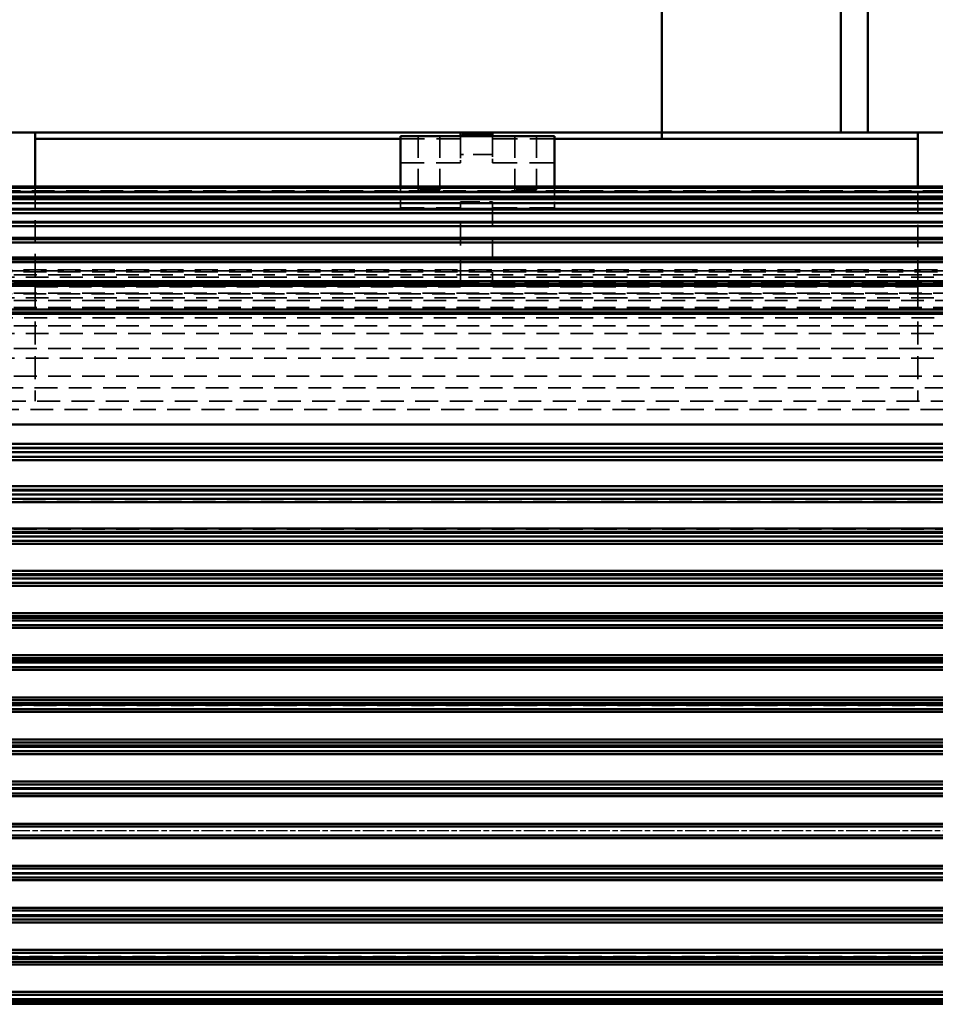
# Model space of a CAD drawing. Header units: millimetres. Extents: x -34725 to 178350, y -13707 to 126150.
# Tile 48 of 256: x -15591 to -15080, y 14373 to 14923. Entities that reach past the tile are written whole.
import ezdxf

# ---------------------------------------------------------------- set-up
doc = ezdxf.new("R2010")
doc.units = ezdxf.units.MM
doc.linetypes.add('AM_ISO08W050', pattern=[18, 12, -1.5, 3, -1.5])
doc.linetypes.add('DASHED', pattern=[0.75, 0.5, -0.25])
doc.layers.get('Defpoints').update_dxf_attribs({"linetype": 'CONTINUOUS'})
for name, color, linetype, lineweight in [('AM_0', 7, 'CONTINUOUS', 50), ('AM_7', 4, 'AM_ISO08W050', 25), ('P-AM_5', 3, 'CONTINUOUS', 25), ('Sichtbar (ISO)', 7, 'CONTINUOUS', 50), ('Verdeckt (ISO)', 7, 'DASHED', 35)]:
    doc.layers.add(name, color=color, linetype=linetype, lineweight=lineweight)
doc.styles.get("Standard").update_dxf_attribs({"font": 'isocp.shx'})
doc.dimstyles.new('AM_ISO$0', dxfattribs={"dimtxt": 3.5, "dimasz": 2.5, "dimexe": 2, "dimexo": 1, "dimgap": 0.6, "dimtad": 1, "dimdsep": 46, "dimtxsty": 'Standard', "dimcen": 0, "dimclrd": 256, "dimclre": 256, "dimclrt": 2, "dimadec": 0, "dimazin": 2, "dimtp": 0.1, "dimtm": 0.1, "dimtfac": 0.71, "dimtmove": 0, "dimatfit": 3, "dimfxl": 1, "dimtfill": 1, "dimtfillclr": 256, "dimlwd": -1, "dimlwe": -1, "dimarcsym": 0})

# ---------------------------------------------------------------- blocks, each defined once
blk = doc.blocks.new('*D201')
at = {"layer": 'Defpoints', "color": 0, "transparency": 16777216}
for p in [(-16525.27, 14470), (-16746.14, 13825.18), (-15372.82, 13825.18)]:
    blk.add_point(p, dxfattribs=at)
at = {"layer": 'P-AM_5', "transparency": 16777216}
for p, q in [((-16550.27, 14470), (-16796.14, 14470)), ((-16746.14, 14407.5), (-16746.14, 13887.68)), ((-15397.82, 13825.18), (-16796.14, 13825.18))]:
    blk.add_line(p, q, dxfattribs=at)
for points in [[(-16756.55, 14407.5), (-16735.72, 14407.5), (-16746.14, 14470)], [(-16756.55, 13887.68), (-16735.72, 13887.68), (-16746.14, 13825.18)]]:
    blk.add_solid(points, dxfattribs=at)
at = {"layer": 'P-AM_5', "color": 2, "transparency": 16777216, "insert": (-16854.89, 14147.59), "char_height": 87.5, "attachment_point": 5, "rotation": 90, "bg_fill": 3, "box_fill_scale": 1.1, "bg_fill_color": 256, "bg_fill_true_color": 13158600, "bg_fill_transparency": 0}
blk.add_mtext('645', dxfattribs=at)
blk = doc.blocks.new('*D202')
at = {"layer": 'Defpoints', "color": 0, "transparency": 16777216}
for p in [(-15192.32, 17000), (-16746.14, 14470), (-16525.27, 14470)]:
    blk.add_point(p, dxfattribs=at)
at = {"layer": 'P-AM_5', "transparency": 16777216}
for p, q in [((-15217.32, 17000), (-16796.14, 17000)), ((-16746.14, 16937.5), (-16746.14, 14532.5)), ((-16550.27, 14470), (-16796.14, 14470))]:
    blk.add_line(p, q, dxfattribs=at)
for points in [[(-16756.55, 16937.5), (-16735.72, 16937.5), (-16746.14, 17000)], [(-16756.55, 14532.5), (-16735.72, 14532.5), (-16746.14, 14470)]]:
    blk.add_solid(points, dxfattribs=at)
at = {"layer": 'P-AM_5', "color": 2, "transparency": 16777216, "insert": (-16854.89, 15735), "char_height": 87.5, "attachment_point": 5, "rotation": 90, "bg_fill": 3, "box_fill_scale": 1.1, "bg_fill_color": 256, "bg_fill_true_color": 13158600, "bg_fill_transparency": 0}
blk.add_mtext('2530', dxfattribs=at)
blk = doc.blocks.new('A$C5cacc3fa')
at = {"layer": 'AM_7'}
blk.add_line((-1738.33, -2368.79), (191.62, -2368.79), dxfattribs=at)
at = {"layer": 'Sichtbar (ISO)'}
for p, q in [((-1262.33, -1978.79), (-1244.33, -1978.79)), ((-1244.33, -2008.79), (-1244.33, -1978.79)), ((-1244.33, -1978.79), (-1006.83, -1978.79)), ((-1006.83, -1978.79), (-988.83, -1978.79)), ((-1006.83, -1978.79), (-1006.83, -1979.79)), ((-988.83, -1980.79), (-988.83, -1978.79)), ((-988.83, -1978.79), (-751.33, -1978.79)), ((-751.33, -1978.79), (-733.33, -1978.79)), ((-751.33, -1978.79), (-751.33, -2008.79)), ((-1041.33, -1982.23), (-1244.33, -1982.23)), ((-955.33, -1980.79), (-1041.33, -1980.79)), ((-1041.33, -1980.79), (-1041.33, -2008.79)), ((-989.83, -1979.79), (-1006.83, -1979.79)), ((-1006.83, -1980.79), (-1006.83, -1979.79)), ((-989.83, -1980.79), (-989.83, -1979.79)), ((-955.33, -2008.79), (-955.33, -1980.79)), ((-751.33, -1982.23), (-955.33, -1982.23)), ((-1315.83, -2008.79), (-540.83, -2008.79)), ((-1315.83, -2009.56), (-540.83, -2009.56)), ((-540.83, -2009.58), (-1315.83, -2009.58)), ((-1315.83, -2011.87), (-540.83, -2011.87)), ((-540.83, -2011.96), (-1315.83, -2011.96)), ((-1359.5, -2014.37), (-497.16, -2014.37)), ((-1315.83, -2015.76), (-540.83, -2015.76)), ((-540.83, -2015.95), (-1315.83, -2015.95)), ((-1356.75, -2018.26), (-499.91, -2018.26)), ((-1315.83, -2021.28), (-540.83, -2021.28)), ((-540.83, -2021.62), (-1315.83, -2021.62)), ((-1353.71, -2023.78), (-502.95, -2023.78)), ((-1315.83, -2028.5), (-540.83, -2028.5)), ((-540.83, -2029.04), (-1315.83, -2029.04)), ((-1348.01, -2031), (-506.32, -2031)), ((-1342.35, -2040.05), (-510.12, -2040.05)), ((-1315.83, -2037.55), (-540.83, -2037.55)), ((-540.83, -2038.33), (-1315.83, -2038.33)), ((-1342.23, -2051.07), (-514.43, -2051.07)), ((-1315.83, -2048.57), (-540.83, -2048.57)), ((-540.83, -2049.63), (-1315.83, -2049.63)), ((-1315.83, -2061.78), (-540.83, -2061.78)), ((-1337.23, -2064.28), (-519.43, -2064.28)), ((-540.83, -2063.16), (-1315.83, -2063.16)), ((-1315.83, -2077.47), (-540.83, -2077.47)), ((-1331.25, -2079.97), (-525.41, -2079.97)), ((-540.83, -2079.21), (-1315.83, -2079.21)), ((-1318.33, -2141.74), (-538.33, -2141.74)), ((-1331.25, -2154.79), (-525.41, -2154.79)), ((-538.33, -2152.61), (-1318.33, -2152.61)), ((-1315.83, -2154.91), (-540.83, -2154.91)), ((-1318.33, -2159.79), (-538.33, -2159.79)), ((-1315.83, -2157.29), (-540.83, -2157.29)), ((-1318.33, -2161.67), (-538.33, -2161.67)), ((-538.33, -2176.28), (-1318.33, -2176.28)), ((-1337.23, -2178.29), (-519.43, -2178.29)), ((-1315.83, -2178.55), (-540.83, -2178.55)), ((-1315.83, -2180.79), (-540.83, -2180.79)), ((-1443.33, -2185.07), (-416.33, -2185.07)), ((-1375.85, -2183.29), (-480.81, -2183.29)), ((-416.33, -2199.9), (-1443.33, -2199.9)), ((-1342.23, -2201.79), (-514.43, -2201.79)), ((-1315.83, -2202.25), (-540.83, -2202.25)), ((-1315.83, -2204.29), (-540.83, -2204.29)), ((-1443.33, -2208.49), (-416.33, -2208.49)), ((-1375.02, -2206.79), (-481.64, -2206.79)), ((-416.33, -2223.5), (-1443.33, -2223.5)), ((-1346.54, -2225.29), (-510.12, -2225.29)), ((-1315.83, -2225.98), (-540.83, -2225.98)), ((-1443.33, -2231.93), (-416.33, -2231.93)), ((-1374.01, -2230.29), (-482.65, -2230.29)), ((-1315.83, -2227.79), (-540.83, -2227.79)), ((-416.33, -2247.07), (-1443.33, -2247.07)), ((-1350.33, -2248.79), (-506.32, -2248.79)), ((-1372.82, -2253.79), (-483.84, -2253.79)), ((-1315.83, -2249.74), (-540.83, -2249.74)), ((-1315.83, -2251.29), (-540.83, -2251.29)), ((-1443.33, -2255.39), (-416.33, -2255.39)), ((-416.33, -2270.63), (-1443.33, -2270.63)), ((-1353.71, -2272.29), (-502.95, -2272.29)), ((-1315.83, -2273.52), (-540.83, -2273.52)), ((-1315.83, -2274.79), (-540.83, -2274.79)), ((-1443.33, -2278.86), (-416.33, -2278.86)), ((-1371.45, -2277.29), (-485.21, -2277.29)), ((-416.33, -2294.17), (-1443.33, -2294.17)), ((-1356.75, -2295.79), (-499.91, -2295.79)), ((-1315.83, -2297.32), (-540.83, -2297.32)), ((-1315.83, -2298.29), (-540.83, -2298.29)), ((-1443.33, -2302.34), (-416.33, -2302.34)), ((-1369.92, -2300.79), (-486.74, -2300.79)), ((-416.33, -2317.7), (-1443.33, -2317.7)), ((-1359.5, -2319.29), (-497.16, -2319.29)), ((-1443.33, -2325.83), (-416.33, -2325.83)), ((-1368.22, -2324.29), (-488.44, -2324.29)), ((-1315.83, -2321.14), (-540.83, -2321.14)), ((-1315.83, -2321.79), (-540.83, -2321.79)), ((-448.33, -2341.23), (-1408.33, -2341.23)), ((-1366.34, -2347.79), (-490.32, -2347.79)), ((-1362, -2342.79), (-494.66, -2342.79)), ((-1315.83, -2344.96), (-540.83, -2344.96)), ((-1315.83, -2345.29), (-540.83, -2345.29)), ((-1408.33, -2349.33), (-448.33, -2349.33)), ((-448.33, -2364.74), (-1408.33, -2364.74)), ((-1364.27, -2366.29), (-492.39, -2366.29)), ((-1408.33, -2372.84), (-448.33, -2372.84)), ((-1364.27, -2371.29), (-492.39, -2371.29)), ((-448.33, -2388.25), (-1408.33, -2388.25)), ((-1366.34, -2389.79), (-490.32, -2389.79)), ((-1408.33, -2396.35), (-448.33, -2396.35)), ((-1362, -2394.79), (-494.66, -2394.79)), ((-1315.83, -2392.29), (-540.83, -2392.29)), ((-540.83, -2392.62), (-1315.83, -2392.62)), ((-416.33, -2411.75), (-1443.33, -2411.75)), ((-1368.22, -2413.29), (-488.44, -2413.29)), ((-1359.5, -2418.29), (-497.16, -2418.29)), ((-1315.83, -2415.79), (-540.83, -2415.79)), ((-540.83, -2416.44), (-1315.83, -2416.44)), ((-1443.33, -2419.88), (-416.33, -2419.88)), ((-416.33, -2435.24), (-1443.33, -2435.24)), ((-1369.92, -2436.79), (-486.74, -2436.79)), ((-1315.83, -2439.29), (-540.83, -2439.29)), ((-540.83, -2440.26), (-1315.83, -2440.26)), ((-1443.33, -2443.41), (-416.33, -2443.41)), ((-1356.75, -2441.79), (-499.91, -2441.79)), ((-416.33, -2458.72), (-1443.33, -2458.72)), ((-1371.45, -2460.29), (-485.21, -2460.29)), ((-1315.83, -2462.79), (-540.83, -2462.79)), ((-1353.71, -2465.29), (-502.95, -2465.29)), ((-540.83, -2464.06), (-1315.83, -2464.06))]:
    blk.add_line(p, q, dxfattribs=at)
at = {"layer": 'Verdeckt (ISO)', "ltscale": 27.818094}
for p, q in [((-1006.83, -1982.23), (-1041.33, -1982.23)), ((-1041.33, -1995.55), (-1006.83, -1995.55)), ((-1041.33, -2020.79), (-1006.83, -2020.79))]:
    blk.add_line(p, q, dxfattribs=at)
at = {"layer": 'Verdeckt (ISO)', "ltscale": 24.189648}
for p, q in [((-1031.33, -1980.79), (-1031.33, -2010.79)), ((-1019.33, -1980.79), (-1019.33, -2010.79)), ((-977.33, -1980.79), (-977.33, -2010.79)), ((-965.33, -1980.79), (-965.33, -2010.79))]:
    blk.add_line(p, q, dxfattribs=at)
at = {"layer": 'Verdeckt (ISO)', "ltscale": 24.044741}
for p, q in [((-1006.83, -1980.79), (-1006.83, -1990.9)), ((-988.83, -1990.9), (-988.83, -1980.79))]:
    blk.add_line(p, q, dxfattribs=at)
at = {"layer": 'Verdeckt (ISO)', "ltscale": 0.952248}
for p, q in [((-1005.83, -1980.79), (-1005.83, -1979.79)), ((-1004.33, -1980.79), (-1004.33, -1979.79)), ((-1002.33, -1980.79), (-1002.33, -1979.79)), ((-1000.33, -1980.79), (-1000.33, -1979.79)), ((-998.83, -1980.79), (-998.83, -1979.79)), ((-997.83, -1980.79), (-997.83, -1979.79)), ((-996.33, -1980.79), (-996.33, -1979.79)), ((-994.33, -1980.79), (-994.33, -1979.79)), ((-992.33, -1980.79), (-992.33, -1979.79)), ((-990.83, -1980.79), (-990.83, -1979.79))]:
    blk.add_line(p, q, dxfattribs=at)
at = {"layer": 'Verdeckt (ISO)', "ltscale": 27.011772}
for p, q in [((-955.33, -1982.23), (-988.83, -1982.23)), ((-988.83, -1995.55), (-955.33, -1995.55)), ((-988.83, -2020.79), (-955.33, -2020.79))]:
    blk.add_line(p, q, dxfattribs=at)
at = {"layer": 'Verdeckt (ISO)', "ltscale": 21.770681}
for p, q in [((-1006.83, -1990.9), (-988.83, -1990.9)), ((-988.83, -2017.49), (-1006.83, -2017.49))]:
    blk.add_line(p, q, dxfattribs=at)
at = {"layer": 'Verdeckt (ISO)', "ltscale": 4.42466}
for p, q in [((-1006.83, -1995.55), (-1006.83, -1990.9)), ((-988.83, -1990.9), (-988.83, -1995.55))]:
    blk.add_line(p, q, dxfattribs=at)
at = {"layer": 'Verdeckt (ISO)', "ltscale": 25.523846}
blk.add_line((-1355.67, -2011.29), (-500.99, -2011.29), dxfattribs=at)
at = {"layer": 'Verdeckt (ISO)', "ltscale": 25.279751}
blk.add_line((-1325.45, -2012.06), (-531.21, -2012.06), dxfattribs=at)
at = {"layer": 'Verdeckt (ISO)', "ltscale": 25.071371}
for p, q in [((-1244.33, -2061.52), (-1244.33, -2008.79)), ((-751.33, -2008.79), (-751.33, -2061.52))]:
    blk.add_line(p, q, dxfattribs=at)
at = {"layer": 'Verdeckt (ISO)', "ltscale": 11.42808}
for p, q in [((-1041.33, -2008.79), (-1041.33, -2020.79)), ((-955.33, -2020.79), (-955.33, -2008.79))]:
    blk.add_line(p, q, dxfattribs=at)
at = {"layer": 'Verdeckt (ISO)', "ltscale": 22.798204}
for p, q in [((-1031.33, -2010.79), (-1019.33, -2010.79)), ((-977.33, -2010.79), (-965.33, -2010.79))]:
    blk.add_line(p, q, dxfattribs=at)
at = {"layer": 'Verdeckt (ISO)', "ltscale": 26.165541}
for p, q in [((-1006.83, -2017.49), (-1006.83, -2061.52)), ((-988.83, -2061.52), (-988.83, -2017.49))]:
    blk.add_line(p, q, dxfattribs=at)
at = {"layer": 'Verdeckt (ISO)', "ltscale": 25.518749}
for p, q in [((-1408.33, -2055.32), (-448.33, -2055.32)), ((-448.33, -2055.89), (-1408.33, -2055.89)), ((-1408.33, -2056.5), (-448.33, -2056.5))]:
    blk.add_line(p, q, dxfattribs=at)
at = {"layer": 'Verdeckt (ISO)', "ltscale": 25.349762}
for p, q in [((-416.33, -2058.25), (-1443.33, -2058.25)), ((-1443.33, -2059.48), (-416.33, -2059.48)), ((-416.33, -2062.41), (-1443.33, -2062.41)), ((-1443.33, -2064.3), (-416.33, -2064.3)), ((-416.33, -2068.46), (-1443.33, -2068.46)), ((-1443.33, -2071.05), (-416.33, -2071.05)), ((-416.33, -2076.52), (-1443.33, -2076.52)), ((-1443.33, -2079.88), (-416.33, -2079.88)), ((-416.33, -2086.74), (-1443.33, -2086.74)), ((-1443.33, -2090.99), (-416.33, -2090.99)), ((-416.33, -2099.37), (-1443.33, -2099.37)), ((-1443.33, -2104.67), (-416.33, -2104.67)), ((-416.33, -2114.77), (-1443.33, -2114.77))]:
    blk.add_line(p, q, dxfattribs=at)
at = {"layer": 'Verdeckt (ISO)', "ltscale": 24.978439}
for p, q in [((-1006.83, -2061.52), (-1244.33, -2061.52)), ((-1006.83, -2061.91), (-1244.33, -2061.91)), ((-751.33, -2061.52), (-988.83, -2061.52)), ((-751.33, -2061.91), (-988.83, -2061.91)), ((-1244.33, -2062.43), (-1006.83, -2062.43)), ((-1244.33, -2064.96), (-1006.83, -2064.96)), ((-988.83, -2062.43), (-751.33, -2062.43)), ((-988.83, -2064.96), (-751.33, -2064.96))]:
    blk.add_line(p, q, dxfattribs=at)
at = {"layer": 'Verdeckt (ISO)', "ltscale": 3.809293}
for p, q in [((-1244.33, -2061.52), (-1244.33, -2064.96)), ((-1006.83, -2064.96), (-1006.83, -2061.52)), ((-988.83, -2061.52), (-988.83, -2064.96)), ((-751.33, -2064.96), (-751.33, -2061.52))]:
    blk.add_line(p, q, dxfattribs=at)
at = {"layer": 'Verdeckt (ISO)', "ltscale": 25.733358}
for p, q in [((-1244.33, -2064.96), (-1244.33, -2128.79)), ((-751.33, -2064.96), (-751.33, -2128.79))]:
    blk.add_line(p, q, dxfattribs=at)
at = {"layer": 'Verdeckt (ISO)', "ltscale": 25.411861}
for p, q in [((-1438.33, -2072.6), (-440.33, -2072.6)), ((-440.33, -2082.21), (-1438.33, -2082.21)), ((-1438.33, -2200.29), (-440.33, -2200.29))]:
    blk.add_line(p, q, dxfattribs=at)
at = {"layer": 'Verdeckt (ISO)', "ltscale": 25.3717}
blk.add_line((-440.33, -2068.83), (-1436.75, -2068.83), dxfattribs=at)
at = {"layer": 'Verdeckt (ISO)', "ltscale": 25.497196}
for p, q in [((-1318.33, -2121.36), (-538.33, -2121.36)), ((-538.33, -2133.45), (-1318.33, -2133.45))]:
    blk.add_line(p, q, dxfattribs=at)
at = {"layer": 'Verdeckt (ISO)', "ltscale": 25.592646}
blk.add_line((-733.33, -2128.79), (-1262.33, -2128.79), dxfattribs=at)
at = {"layer": 'Verdeckt (ISO)', "ltscale": 25.434799}
blk.add_line((-1412.01, -2178.01), (-444.65, -2178.01), dxfattribs=at)
at = {"layer": 'Verdeckt (ISO)', "ltscale": 25.340425}
blk.add_line((-440.33, -2183.73), (-1435.52, -2183.73), dxfattribs=at)
at = {"layer": 'Verdeckt (ISO)', "ltscale": 25.333752}
for p, q in [((-540.83, -2298.14), (-1315.83, -2298.14)), ((-1315.83, -2439.44), (-540.83, -2439.44))]:
    blk.add_line(p, q, dxfattribs=at)
at = {"layer": 'Verdeckt (ISO)', "ltscale": 25.567627}
for p, q in [((-1319.41, -2298.67), (-537.25, -2298.67)), ((-537.25, -2438.91), (-1319.41, -2438.91))]:
    blk.add_line(p, q, dxfattribs=at)
at = {"layer": 'Verdeckt (ISO)', "ltscale": 25.537899}
for p, q in [((-479.64, -2319.24), (-1377.02, -2319.24)), ((-1377.02, -2418.34), (-479.64, -2418.34))]:
    blk.add_line(p, q, dxfattribs=at)
at = {"layer": 'Verdeckt (ISO)', "ltscale": 25.356094}
for p, q in [((-1384.31, -2324.34), (-472.35, -2324.34)), ((-472.35, -2413.24), (-1384.31, -2413.24))]:
    blk.add_line(p, q, dxfattribs=at)
at = {"layer": 'Verdeckt (ISO)', "ltscale": 25.326363}
for p, q in [((-1404.71, -2347.92), (-451.95, -2347.92)), ((-451.95, -2389.66), (-1404.71, -2389.66))]:
    blk.add_line(p, q, dxfattribs=at)
at = {"layer": 'Verdeckt (ISO)', "ltscale": 25.444731}
for p, q in [((-454.98, -2342.66), (-1401.68, -2342.66)), ((-1401.68, -2394.92), (-454.98, -2394.92))]:
    blk.add_line(p, q, dxfattribs=at)
at = {"layer": 'Verdeckt (ISO)', "ltscale": 25.318136}
for p, q in [((-446.87, -2366.13), (-1409.79, -2366.13)), ((-1409.79, -2371.45), (-446.87, -2371.45))]:
    blk.add_line(p, q, dxfattribs=at)

msp = doc.modelspace()

# ---------------------------------------------------------------- linework, layer by layer
at = {"layer": 'AM_0'}
for p, q in [((-15132.316, 14859.997), (-15132.317, 15612.997)), ((-15117.316, 14859.997), (-15117.317, 15612.997))]:
    msp.add_line(p, q, dxfattribs=at)

# ---------------------------------------------------------------- dimensions: what is measured, and where the dimension line sits
at = {"layer": 'P-AM_5'}
dim = msp.add_linear_dim(base=(-16746.136, 13825.182), p1=(-16525.272, 14470), p2=(-15372.819, 13825.182), angle=270, dimstyle='AM_ISO$0', override={"dimscale": 25, "dimgap": 2.6, "dimdec": 0, "dimtmove": 1}, dxfattribs=at)
dim.commit()
dim.dimension.update_dxf_attribs({"geometry": '*D201', "text_midpoint": (-16854.886, 14147.591)})

# ---------------------------------------------------------------- next in the draw order: dimensions: what is measured, and where the dimension line sits
dim = msp.add_linear_dim(base=(-16746.136, 14470), p1=(-15192.319, 17000), p2=(-16525.272, 14470), angle=270, dimstyle='AM_ISO$0', override={"dimscale": 25, "dimgap": 2.6}, dxfattribs=at)
dim.commit()
dim.dimension.update_dxf_attribs({"geometry": '*D202', "text_midpoint": (-16854.895, 15735)})

# ---------------------------------------------------------------- next in the draw order: linework, layer by layer
at = {"layer": 'AM_0'}
msp.add_line((-15232.318, 16016.997), (-15232.316, 14856.553), dxfattribs=at)

# ---------------------------------------------------------------- next in the draw order: block references
at = {"layer": 'AM_0', "xscale": -1}
msp.add_blockref('A$C5cacc3fa', (-16333.649, 16838.79), dxfattribs=at)

doc.saveas('drawing.dxf')
